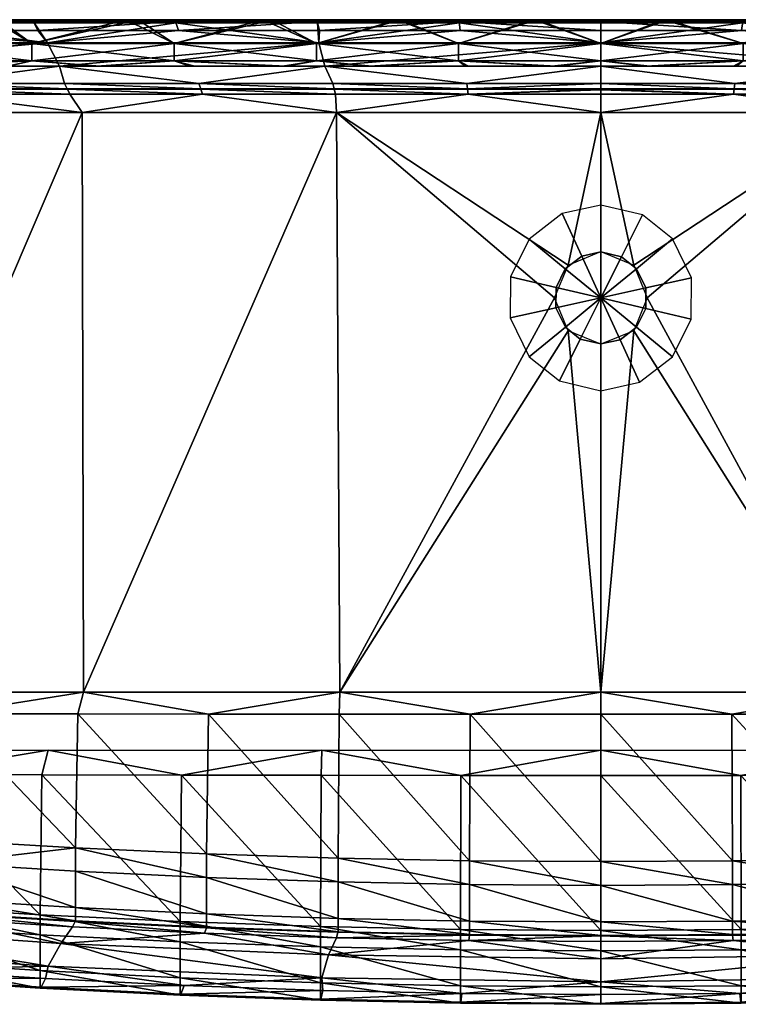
# Model space of a CAD drawing. Extents: x -500 to 1525, y -425 to 0.
# Tile 2 of 9: x -251 to 59, y -425 to 0. Entities that reach past the tile are written whole.
import ezdxf

# ---------------------------------------------------------------- set-up
doc = ezdxf.new("R2010")
doc.units = 0
doc.header["$MEASUREMENT"] = 0
for name, color, linetype in [('682000_ABLAUF', 253, 'CONTINUOUS'), ('682000_KERAMIK', 255, 'CONTINUOUS'), ('682300_KERAMIK', 255, 'CONTINUOUS')]:
    doc.layers.add(name, color=color, linetype=linetype)

msp = doc.modelspace()

# ---------------------------------------------------------------- meshes
at = {"layer": '682000_ABLAUF'}
mesh = msp.add_polyface(dxfattribs=at)
corners = [(-0.000549, -160.000427, 662), (-0.000671, -139.850708, 672.742249), (0, -119.999146, 677), (16.663452, -156.363647, 662), (8.269897, -138.0448, 672.742249), (30.933228, -145.359741, 662), (15.351013, -132.585327, 672.742249), (38.93927, -129.150513, 662), (19.324463, -124.540527, 672.742249), (39.055603, -111.359802, 662), (19.382141, -115.712524, 672.742249), (30.875793, -94.569214, 662), (15.322388, -107.37915, 672.742249), (17.874817, -84.216309, 662), (8.870361, -102.241699, 672.742249), (0.000549, -79.999573, 662), (0.000671, -100.149231, 672.742249), (-16.663513, -83.636292, 662), (-8.269897, -101.9552, 672.742249), (-30.933228, -94.64032, 662), (-15.351074, -107.414612, 672.742249), (-38.939209, -110.849548, 662), (-19.324402, -115.459534, 672.742249), (-39.055664, -128.640137, 662), (-19.382202, -124.287415, 672.742249), (-30.875793, -145.430725, 662), (-15.322327, -132.620911, 672.742249), (-17.874878, -155.78363, 662), (-8.870422, -137.75824, 672.742249)]
mesh.append_faces([[corners[k] for k in face] for face in [(4, 1, 0, 3), (2, 1, 4), (6, 4, 3, 5), (2, 4, 6), (8, 6, 5, 7), (2, 6, 8), (10, 8, 7, 9), (2, 8, 10), (12, 10, 9, 11), (2, 10, 12), (14, 12, 11, 13), (2, 12, 14), (16, 14, 13, 15), (2, 14, 16), (18, 16, 15, 17), (2, 16, 18), (20, 18, 17, 19), (2, 18, 20), (22, 20, 19, 21), (2, 20, 22), (24, 22, 21, 23), (2, 22, 24), (26, 24, 23, 25), (2, 24, 26), (28, 26, 25, 27), (2, 26, 28), (1, 28, 27, 0), (2, 28, 1)]])
at = {"layer": '682000_KERAMIK'}
mesh = msp.add_polyface(dxfattribs=at)
corners = [(-350.625336, -20, 850), (-233.446884, -20, 850), (-238.621201, -10, 850), (-358.396912, -10, 850), (-223.71994, -40, 660), (-336.015961, -40, 660), (-330.864807, -290, 660), (-223.120255, -290, 660), (-345.105835, -29.855814, 842.495972), (-287.5, -30, 807.448181), (-287.588196, -29.855814, 842.495972), (-230, -30, 807.448181), (-230.070557, -29.855814, 842.495972), (-172.5, -30, 807.448181), (-345, -30, 807.448181), (-172.552917, -29.855814, 842.495972), (-231.222427, -27.502001, 848.071045), (-289.028046, -27.502001, 848.071045), (-346.833649, -27.502001, 848.071045), (-223.71994, -40, 660), (-286.211304, -32.106747, 663.10907), (-336.015961, -40, 660), (-343.453552, -32.106747, 663.10907), (-228.96904, -32.106747, 663.10907), (-287.5, -30, 775.657959), (-345, -30, 775.657959), (-230, -30, 775.657959), (-172.5, -30, 775.657959), (-230, -30, 785.484558), (-287.5, -30, 785.484558), (-345, -30, 785.484558), (-172.5, -30, 785.484558), (-230, -30, 796.562073), (-287.5, -30, 796.562073), (-345, -30, 796.562073), (-172.5, -30, 796.562073), (-173.416824, -27.502001, 848.071045), (-233.446884, -20, 850), (-350.625336, -20, 850), (-305.419342, -1.3562, 654.206848), (-244.335464, -1.3562, 654.206848), (-238.621201, -10, 650), (-183.251602, -1.3562, 654.206848), (-358.396912, -10, 650), (-245, 0, 775.14917), (-306.25, 0, 775.14917), (-183.75, 0, 775.14917), (-245, 0, 781.997681), (-306.25, 0, 781.997681), (-183.75, 0, 781.997681), (-245, 0, 787.570862), (-306.25, 0, 787.570862), (-183.75, 0, 787.570862), (-245, 0, 795.32666), (-306.25, 0, 795.32666), (-183.75, 0, 795.32666), (-244.618393, -0.77879, 843.632568), (-305.77298, -0.77879, 843.632568), (-366.927582, -0.77879, 843.632568), (-183.463791, -0.77879, 843.632568), (-242.750656, -4.590503, 848.889038), (-303.438324, -4.590503, 848.889038), (-364.125977, -4.590503, 848.889038), (-182.062988, -4.590503, 848.889038), (-238.621201, -10, 850), (-358.396912, -10, 850)]
mesh.append_faces([[corners[k] for k in face] for face in [(0, 1, 2), (2, 3, 0), (4, 5, 6), (6, 7, 4), (8, 9, 10), (10, 11, 12), (13, 12, 11), (11, 10, 9), (9, 8, 14), (15, 16, 12), (12, 17, 10), (18, 10, 17), (17, 12, 16), (19, 20, 21), (22, 21, 20), (20, 19, 23), (23, 24, 20), (20, 25, 22), (25, 20, 24), (24, 23, 26), (27, 28, 26), (26, 29, 24), (24, 30, 25), (30, 24, 29), (29, 26, 28), (31, 32, 28), (28, 33, 29), (29, 34, 30), (34, 29, 33), (33, 28, 32), (35, 11, 32), (32, 9, 33), (33, 14, 34), (14, 33, 9), (9, 32, 11), (36, 37, 16), (16, 37, 17), (38, 17, 37), (39, 40, 41), (40, 42, 41), (41, 43, 39), (42, 40, 44), (40, 39, 45), (45, 44, 40), (46, 44, 47), (44, 45, 48), (48, 47, 44), (49, 47, 50), (47, 48, 51), (51, 50, 47), (52, 50, 53), (50, 51, 54), (54, 53, 50), (55, 53, 56), (53, 54, 57), (58, 57, 54), (57, 56, 53), (59, 56, 60), (56, 57, 61), (62, 61, 57), (61, 60, 56), (63, 60, 64), (60, 61, 64), (65, 64, 61)]])
mesh = msp.add_polyface(dxfattribs=at)
corners = [(-233.446884, -20, 850), (-119.01223, -20, 850), (-121.650124, -10, 850), (-238.621201, -10, 850), (-114.053391, -40, 660), (-223.71994, -40, 660), (-223.120255, -290, 660), (-230.070557, -29.855814, 842.495972), (-172.5, -30, 807.448181), (-172.552917, -29.855814, 842.495972), (-115, -30, 807.448181), (-115.035278, -29.855814, 842.495972), (-57.5, -30, 807.448181), (-57.517639, -29.855814, 842.495972), (-115.611214, -27.502001, 848.071045), (-173.416824, -27.502001, 848.071045), (-231.222427, -27.502001, 848.071045), (-114.053391, -40, 660), (-171.726776, -32.106747, 663.10907), (-223.71994, -40, 660), (-228.96904, -32.106747, 663.10907), (-114.48452, -32.106747, 663.10907), (-172.5, -30, 775.657959), (-230, -30, 775.657959), (-115, -30, 775.657959), (-172.5, -30, 785.484558), (-230, -30, 785.484558), (-115, -30, 785.484558), (-57.5, -30, 785.484558), (-115, -30, 796.562073), (-172.5, -30, 796.562073), (-230, -30, 796.562073), (-57.5, -30, 796.562073), (-230, -30, 807.448181), (-57.805607, -27.502001, 848.071045), (-119.01223, -20, 850), (-233.446884, -20, 850), (-183.251602, -1.3562, 654.206848), (-122.167732, -1.3562, 654.206848), (-121.650124, -10, 650), (-61.083866, -1.3562, 654.206848), (-238.621201, -10, 650), (-122.5, 0, 775.14917), (-183.75, 0, 775.14917), (-245, 0, 775.14917), (-61.25, 0, 775.14917), (-122.5, 0, 781.997681), (-183.75, 0, 781.997681), (-245, 0, 781.997681), (-61.25, 0, 781.997681), (-122.5, 0, 787.570862), (-183.75, 0, 787.570862), (-245, 0, 787.570862), (-61.25, 0, 787.570862), (-122.5, 0, 795.32666), (-183.75, 0, 795.32666), (-245, 0, 795.32666), (-61.25, 0, 795.32666), (-122.309196, -0.77879, 843.632568), (-183.463791, -0.77879, 843.632568), (-244.618393, -0.77879, 843.632568), (-61.154598, -0.77879, 843.632568), (-121.375328, -4.590503, 848.889038), (-182.062988, -4.590503, 848.889038), (-242.750656, -4.590503, 848.889038), (-60.687664, -4.590503, 848.889038), (-121.650124, -10, 850), (-238.621201, -10, 850)]
mesh.append_faces([[corners[k] for k in face] for face in [(0, 1, 2), (2, 3, 0), (4, 5, 6), (7, 8, 9), (9, 10, 11), (12, 11, 10), (10, 9, 8), (13, 14, 11), (11, 15, 9), (16, 9, 15), (15, 11, 14), (17, 18, 19), (20, 19, 18), (18, 17, 21), (21, 22, 18), (18, 23, 20), (23, 18, 22), (22, 21, 24), (24, 25, 22), (26, 22, 25), (25, 24, 27), (27, 24, 28), (28, 29, 27), (27, 30, 25), (31, 25, 30), (30, 27, 29), (32, 10, 29), (29, 8, 30), (33, 30, 8), (8, 29, 10), (34, 35, 14), (14, 35, 15), (36, 15, 35), (37, 38, 39), (38, 40, 39), (39, 41, 37), (40, 38, 42), (38, 37, 43), (44, 43, 37), (43, 42, 38), (45, 42, 46), (42, 43, 47), (48, 47, 43), (47, 46, 42), (49, 46, 50), (46, 47, 51), (52, 51, 47), (51, 50, 46), (53, 50, 54), (50, 51, 55), (56, 55, 51), (55, 54, 50), (57, 54, 58), (54, 55, 59), (60, 59, 55), (59, 58, 54), (61, 58, 62), (58, 59, 63), (64, 63, 59), (63, 62, 58), (65, 62, 66), (62, 63, 66), (67, 66, 63)]])
mesh = msp.add_polyface(dxfattribs=at)
corners = [(-119.01223, -20, 850), (0, -20, 850), (0, -10, 850), (-121.650124, -10, 850), (0, -40, 660), (-114.053391, -40, 660), (-14.142136, -105.857864, 660), (0, -140, 660), (-14.142136, -134.142136, 660), (0, -290, 660), (-20, -120, 660), (-112.558281, -290, 660), (0, -100, 660), (14.142136, -105.857864, 660), (0, -29.855814, 842.495972), (-57.5, -30, 807.448181), (0, -30, 807.448181), (-115.035278, -29.855814, 842.495972), (-57.517639, -29.855814, 842.495972), (0, -27.502001, 848.071045), (-115.611214, -27.502001, 848.071045), (-57.805607, -27.502001, 848.071045), (0, -40, 660), (-57.24226, -32.106747, 663.10907), (-114.053391, -40, 660), (0, -32.106747, 663.10907), (-114.48452, -32.106747, 663.10907), (0, -30.263344, 670.669434), (-115, -30, 775.657959), (0, -30, 775.657959), (-57.5, -30, 775.657959), (0, -30, 754.986938), (-57.5, -30, 785.484558), (0, -30, 785.484558), (-57.5, -30, 796.562073), (0, -30, 796.562073), (-115, -30, 796.562073), (-115, -30, 807.448181), (0, -20, 850), (-119.01223, -20, 850), (57.24226, -32.106747, 663.10907), (0, -1.3562, 654.206848), (0, -10, 650), (-61.083866, -1.3562, 654.206848), (-121.650124, -10, 650), (0, 0, 775.14917), (0, 0, 754.234741), (-61.25, 0, 775.14917), (0, 0, 674.705872), (0, -0.169525, 661.73468), (-122.5, 0, 775.14917), (0, 0, 781.997681), (-122.5, 0, 781.997681), (-61.25, 0, 781.997681), (0, 0, 787.570862), (-61.25, 0, 787.570862), (-122.5, 0, 787.570862), (0, 0, 795.32666), (-122.5, 0, 795.32666), (-61.25, 0, 795.32666), (0, -0.77879, 843.632568), (0, 0, 832.916687), (-61.154598, -0.77879, 843.632568), (-122.309196, -0.77879, 843.632568), (0, -4.590503, 848.889038), (-121.375328, -4.590503, 848.889038), (-60.687664, -4.590503, 848.889038), (0, -10, 850), (-121.650124, -10, 850)]
mesh.append_faces([[corners[k] for k in face] for face in [(0, 1, 2), (2, 3, 0), (4, 5, 6), (7, 8, 9), (8, 10, 11), (10, 6, 5), (6, 12, 4), (12, 13, 4), (5, 11, 10), (14, 15, 16), (17, 15, 18), (18, 15, 14), (19, 18, 14), (20, 18, 21), (21, 18, 19), (22, 23, 24), (25, 23, 22), (26, 24, 23), (25, 27, 23), (23, 28, 26), (29, 30, 31), (31, 23, 27), (28, 23, 30), (30, 23, 31), (29, 32, 30), (30, 32, 28), (33, 32, 29), (33, 34, 32), (35, 34, 33), (36, 32, 34), (35, 15, 34), (16, 15, 35), (37, 34, 15), (38, 21, 19), (39, 21, 38), (22, 40, 25), (25, 40, 27), (27, 40, 31), (41, 42, 43), (42, 44, 43), (45, 46, 47), (46, 48, 43), (48, 49, 43), (49, 41, 43), (50, 47, 43), (47, 46, 43), (51, 45, 47), (52, 53, 47), (53, 51, 47), (54, 51, 55), (51, 53, 55), (56, 55, 53), (57, 54, 55), (58, 59, 55), (59, 57, 55), (60, 61, 62), (61, 57, 59), (63, 62, 59), (62, 61, 59), (64, 60, 62), (65, 66, 62), (66, 64, 62), (67, 64, 66), (68, 67, 66)]])
mesh = msp.add_polyface(dxfattribs=at)
corners = [(0, -20, 850), (119.161888, -20, 850), (0, -10, 850), (121.803093, -10, 850), (115, -30, 807.448181), (57.517639, -29.855814, 842.495972), (57.5, -30, 807.448181), (0, -29.855814, 842.495972), (0, -30, 807.448181), (115.035278, -29.855814, 842.495972), (57.805607, -27.502001, 848.071045), (0, -27.502001, 848.071045), (115.611214, -27.502001, 848.071045), (114.196808, -40, 660), (57.24226, -32.106747, 663.10907), (0, -40, 660), (114.48452, -32.106747, 663.10907), (0, -30, 754.986938), (57.5, -30, 775.657959), (0, -30, 775.657959), (115, -30, 775.657959), (57.5, -30, 785.484558), (0, -30, 785.484558), (115, -30, 785.484558), (57.5, -30, 796.562073), (0, -30, 796.562073), (115, -30, 796.562073), (119.161888, -20, 850), (0, -20, 850), (0, -4.590503, 848.889038), (0, -10, 850), (60.687664, -4.590503, 848.889038), (121.803093, -10, 850), (121.375328, -4.590503, 848.889038), (0, -0.77879, 843.632568), (122.309196, -0.77879, 843.632568), (61.154598, -0.77879, 843.632568), (0, 0, 795.32666), (0, 0, 832.916687), (61.25, 0, 795.32666), (122.5, 0, 795.32666), (0, 0, 787.570862), (122.5, 0, 787.570862), (61.25, 0, 787.570862), (0, 0, 781.997681), (61.25, 0, 781.997681), (122.5, 0, 781.997681), (0, 0, 775.14917), (122.5, 0, 775.14917), (61.25, 0, 775.14917), (0, -1.3562, 654.206848), (0, -0.169525, 661.73468), (61.083866, -1.3562, 654.206848), (0, 0, 674.705872), (0, 0, 754.234741), (122.167732, -1.3562, 654.206848), (0, -10, 650), (121.803093, -10, 650)]
mesh.append_faces([[corners[k] for k in face] for face in [(0, 1, 2), (3, 2, 1), (4, 5, 6), (6, 7, 8), (7, 6, 5), (5, 4, 9), (9, 10, 5), (5, 11, 7), (11, 5, 10), (10, 9, 12), (13, 14, 15), (14, 13, 16), (17, 18, 19), (16, 18, 14), (18, 16, 20), (14, 18, 17), (19, 21, 22), (20, 21, 18), (18, 21, 19), (21, 20, 23), (22, 24, 25), (23, 24, 21), (21, 24, 22), (24, 23, 26), (8, 24, 6), (6, 26, 4), (25, 24, 8), (26, 6, 24), (12, 27, 10), (10, 28, 11), (28, 10, 27), (29, 30, 31), (30, 32, 31), (33, 31, 32), (34, 29, 31), (31, 33, 35), (35, 36, 31), (36, 34, 31), (37, 38, 39), (38, 34, 36), (36, 35, 40), (40, 39, 36), (39, 38, 36), (41, 37, 39), (39, 40, 42), (42, 43, 39), (43, 41, 39), (44, 41, 45), (41, 43, 45), (46, 45, 43), (47, 44, 45), (48, 49, 45), (49, 47, 45), (50, 51, 52), (51, 53, 52), (53, 54, 52), (54, 47, 49), (49, 48, 55), (55, 52, 49), (52, 54, 49), (56, 50, 52), (52, 55, 57), (57, 56, 52)]])
mesh = msp.add_polyface(dxfattribs=at)
corners = [(-223.120255, -290, 660), (-112.558281, -290, 660), (-114.053391, -40, 660), (0, -290, 660), (-14.142136, -134.142136, 660), (14.142136, -134.142136, 660), (0, -140, 660), (-226.577209, -388.707336, 807.448181), (-226.646729, -388.951721, 842.495972), (-169.986649, -391.413391, 807.448181), (-113.385353, -393.595367, 842.495972), (-113.350578, -393.347321, 807.448181), (-170.038803, -391.659943, 842.495972), (-170.890121, -393.968842, 848.071045), (-227.781448, -391.225739, 848.071045), (-223.120255, -290, 660), (-169.224701, -299.487122, 663.10907), (-112.558281, -290, 660), (-56.429543, -299.567322, 663.10907), (0, -290, 660), (56.429543, -299.567322, 663.10907), (0, -299.577332, 663.10907), (-112.842491, -299.537231, 663.10907), (-225.5616, -299.417023, 663.10907), (-169.986649, -359.722046, 775.657959), (-113.350578, -361.578949, 775.657959), (-56.68362, -362.693481, 775.657959), (0, -363.065063, 775.657959), (56.68362, -362.693481, 775.657959), (-226.577209, -357.123688, 775.657959), (-169.986649, -369.897827, 785.484558), (-113.350578, -371.829254, 785.484558), (-56.68362, -372.988495, 785.484558), (0, -373.374969, 785.484558), (56.68362, -372.988495, 785.484558), (-226.577209, -367.195251, 785.484558), (-169.986649, -385.655182, 796.562073), (-113.350578, -387.589081, 796.562073), (-56.68362, -388.749847, 796.562073), (0, -389.13681, 796.562073), (56.68362, -388.749847, 796.562073), (-226.577209, -382.949127, 796.562073), (0, -394.89502, 807.448181), (-56.68362, -394.508057, 807.448181), (0, -325.909027, 654.206848), (-60.320843, -325.894867, 654.206848), (0, -315, 650), (-120.622383, -325.852417, 654.206848), (-120.261612, -315, 650), (-180.886444, -325.781677, 654.206848), (-238.372177, -315, 650), (-241.750443, -386.055603, 775.14917), (-181.378418, -388.996246, 775.14917), (-181.378418, -397.710266, 781.997681), (0, -392.780121, 775.14917), (-60.484901, -392.359528, 775.14917), (-120.950447, -391.097961, 775.14917), (-241.094711, -325.682709, 654.206848)]
mesh.append_faces([[corners[k] for k in face] for face in [(0, 1, 2), (1, 3, 4), (5, 6, 3), (7, 8, 9), (9, 10, 11), (10, 9, 12), (12, 9, 8), (8, 13, 12), (13, 8, 14), (15, 16, 17), (17, 18, 19), (20, 19, 21), (21, 19, 18), (18, 17, 22), (22, 17, 16), (16, 15, 23), (23, 24, 16), (16, 25, 22), (22, 26, 18), (18, 27, 21), (28, 21, 27), (27, 18, 26), (26, 22, 25), (25, 16, 24), (24, 23, 29), (29, 30, 24), (24, 31, 25), (25, 32, 26), (26, 33, 27), (34, 27, 33), (33, 26, 32), (32, 25, 31), (31, 24, 30), (30, 29, 35), (35, 36, 30), (30, 37, 31), (31, 38, 32), (32, 39, 33), (40, 33, 39), (39, 32, 38), (38, 31, 37), (37, 30, 36), (36, 35, 41), (42, 38, 43), (43, 37, 11), (11, 36, 9), (9, 41, 7), (41, 9, 36), (36, 11, 37), (37, 43, 38), (38, 42, 39), (44, 45, 46), (45, 47, 48), (47, 49, 48), (50, 48, 49), (48, 46, 45), (51, 52, 53), (54, 55, 45), (55, 56, 47), (56, 52, 49), (57, 49, 52), (49, 47, 56), (47, 45, 55), (45, 44, 54)]])
mesh = msp.add_polyface(dxfattribs=at)
corners = [(0, -290, 660), (112.416977, -290, 660), (14.142136, -134.142136, 660), (220.392548, -290, 660), (114.196808, -40, 660), (226.492828, -40, 660), (0, -40, 660), (14.142136, -105.857864, 660), (20, -120, 660), (113.350578, -393.347321, 807.448181), (170.038803, -391.659943, 842.495972), (169.986649, -391.413391, 807.448181), (226.646729, -388.951721, 842.495972), (226.577209, -388.707336, 807.448181), (227.781448, -391.225739, 848.071045), (170.890121, -393.968842, 848.071045), (0, -290, 660), (56.429543, -299.567322, 663.10907), (112.416977, -290, 660), (169.224701, -299.487122, 663.10907), (220.392548, -290, 660), (281.838226, -299.326935, 663.10907), (225.5616, -299.417023, 663.10907), (112.842491, -299.537231, 663.10907), (0, -299.577332, 663.10907), (56.68362, -362.693481, 775.657959), (113.350578, -361.578949, 775.657959), (169.986649, -359.722046, 775.657959), (226.577209, -357.123688, 775.657959), (283.107239, -353.785339, 775.657959), (0, -363.065063, 775.657959), (56.68362, -372.988495, 785.484558), (113.350578, -371.829254, 785.484558), (169.986649, -369.897827, 785.484558), (226.577209, -367.195251, 785.484558), (283.107239, -363.722961, 785.484558), (0, -373.374969, 785.484558), (56.68362, -388.749847, 796.562073), (113.350578, -387.589081, 796.562073), (169.986649, -385.655182, 796.562073), (226.577209, -382.949127, 796.562073), (56.68362, -394.508057, 807.448181), (0, -389.13681, 796.562073), (241.094711, -325.682709, 654.206848), (180.886444, -325.781677, 654.206848), (235.458633, -315, 650), (120.622383, -325.852417, 654.206848), (120.110641, -315, 650), (60.320843, -325.894867, 654.206848), (0, -325.909027, 654.206848), (0, -315, 650), (181.378418, -388.996246, 775.14917), (241.750443, -386.055603, 775.14917), (241.750443, -394.657928, 781.997681), (120.950447, -391.097961, 775.14917), (60.484901, -392.359528, 775.14917), (0, -392.780121, 775.14917)]
mesh.append_faces([[corners[k] for k in face] for face in [(0, 1, 2), (1, 3, 4), (5, 4, 3), (4, 6, 7), (8, 2, 1), (7, 8, 4), (1, 4, 8), (9, 10, 11), (11, 12, 13), (12, 11, 10), (10, 14, 12), (14, 10, 15), (16, 17, 18), (18, 19, 20), (21, 20, 22), (22, 20, 19), (19, 18, 23), (23, 18, 17), (24, 25, 17), (17, 26, 23), (23, 27, 19), (19, 28, 22), (29, 22, 28), (28, 19, 27), (27, 23, 26), (26, 17, 25), (30, 31, 25), (25, 32, 26), (26, 33, 27), (27, 34, 28), (35, 28, 34), (34, 27, 33), (33, 26, 32), (32, 25, 31), (36, 37, 31), (31, 38, 32), (32, 39, 33), (33, 40, 34), (40, 33, 39), (39, 32, 38), (38, 31, 37), (13, 39, 11), (11, 38, 9), (9, 37, 41), (42, 41, 37), (37, 9, 38), (38, 11, 39), (39, 13, 40), (43, 44, 45), (44, 46, 47), (46, 48, 47), (48, 49, 50), (50, 47, 48), (47, 45, 44), (51, 52, 53), (52, 51, 44), (51, 54, 46), (54, 55, 48), (55, 56, 49), (49, 48, 55), (48, 46, 54), (46, 44, 51), (44, 43, 52)]])
mesh = msp.add_polyface(dxfattribs=at)
corners = [(-232.821136, -398.392792, 850), (-345.250244, -390.457733, 850), (-238.372177, -408.252899, 850), (-353.435883, -400.151917, 850), (-339.56134, -380.984955, 807.448181), (-339.665497, -381.223236, 842.495972), (-283.107239, -385.23056, 807.448181), (-283.194092, -385.472198, 842.495972), (-226.577209, -388.707336, 807.448181), (-226.646729, -388.951721, 842.495972), (-284.611938, -387.701385, 848.071045), (-227.781448, -391.225739, 848.071045), (-341.366058, -383.397644, 848.071045), (-330.864807, -290, 660), (-281.838226, -299.326935, 663.10907), (-223.120255, -290, 660), (-225.5616, -299.417023, 663.10907), (-338.039276, -299.216949, 663.10907), (-283.107239, -353.785339, 775.657959), (-226.577209, -357.123688, 775.657959), (-339.56134, -349.70871, 775.657959), (-339.56134, -359.482788, 785.484558), (-283.107239, -363.722961, 785.484558), (-226.577209, -367.195251, 785.484558), (-283.107239, -379.472351, 796.562073), (-226.577209, -382.949127, 796.562073), (-339.56134, -375.226746, 796.562073), (-345.250244, -390.457733, 850), (-232.821136, -398.392792, 850), (-180.886444, -325.781677, 654.206848), (-241.094711, -325.682709, 654.206848), (-238.372177, -315, 650), (-301.228699, -325.555542, 654.206848), (-353.435883, -315, 650), (-358.926544, -405.028625, 848.889038), (-299.274872, -409.722351, 848.889038), (-353.435883, -400.151917, 850), (-239.53093, -413.56662, 848.889038), (-238.372177, -408.252899, 850), (-179.713181, -416.559082, 848.889038), (-241.373886, -417.252899, 843.632568), (-301.577515, -413.338135, 843.632568), (-361.688141, -408.55835, 843.632568), (-181.095901, -420.300201, 843.632568), (-241.750443, -417.645905, 795.32666), (-302.047974, -413.716766, 795.32666), (-362.25238, -408.919403, 795.32666), (-181.378418, -420.704407, 795.32666), (-241.750443, -410.115601, 787.570862), (-302.047974, -406.186462, 787.570862), (-362.25238, -401.389099, 787.570862), (-181.378418, -413.174103, 787.570862), (-241.750443, -394.657928, 781.997681), (-302.047974, -390.736694, 781.997681), (-362.25238, -385.948975, 781.997681), (-181.378418, -397.710266, 781.997681), (-241.750443, -386.055603, 775.14917), (-302.047974, -382.277893, 775.14917), (-362.25238, -377.665405, 775.14917), (-181.378418, -388.996246, 775.14917), (-361.269806, -325.400299, 654.206848)]
mesh.append_faces([[corners[k] for k in face] for face in [(0, 1, 2), (3, 2, 1), (4, 5, 6), (6, 7, 8), (9, 8, 7), (7, 6, 5), (5, 10, 7), (7, 11, 9), (11, 7, 10), (10, 5, 12), (13, 14, 15), (16, 15, 14), (14, 13, 17), (17, 18, 14), (14, 19, 16), (19, 14, 18), (18, 17, 20), (20, 21, 18), (18, 22, 19), (23, 19, 22), (22, 18, 21), (21, 24, 22), (22, 25, 23), (25, 22, 24), (24, 21, 26), (8, 24, 6), (6, 26, 4), (26, 6, 24), (24, 8, 25), (12, 27, 10), (10, 28, 11), (28, 10, 27), (29, 30, 31), (30, 32, 31), (33, 31, 32), (34, 35, 36), (35, 37, 38), (37, 39, 38), (38, 36, 35), (39, 37, 40), (37, 35, 41), (42, 41, 35), (41, 40, 37), (43, 40, 44), (40, 41, 45), (46, 45, 41), (45, 44, 40), (47, 44, 48), (44, 45, 49), (50, 49, 45), (49, 48, 44), (51, 48, 52), (48, 49, 53), (54, 53, 49), (53, 52, 48), (55, 52, 56), (52, 53, 57), (58, 57, 53), (57, 56, 52), (59, 56, 30), (56, 57, 32), (60, 32, 57), (32, 30, 56)]])
mesh = msp.add_polyface(dxfattribs=at)
corners = [(0, -405.000122, 850), (-117.452126, -403.31958, 850), (0, -415.000122, 850), (-232.821136, -398.392792, 850), (-120.261612, -413.283813, 850), (-238.372177, -408.252899, 850), (-113.350578, -393.347321, 807.448181), (-56.701012, -394.757019, 842.495972), (-56.68362, -394.508057, 807.448181), (0, -395.144318, 842.495972), (0, -394.89502, 807.448181), (56.701012, -394.757019, 842.495972), (-113.385353, -393.595367, 842.495972), (-170.038803, -391.659943, 842.495972), (-113.953026, -395.92923, 848.071045), (-56.98489, -397.105835, 848.071045), (56.98489, -397.105835, 848.071045), (0, -397.498108, 848.071045), (-170.890121, -393.968842, 848.071045), (56.68362, -394.508057, 807.448181), (0, -389.13681, 796.562073), (-227.781448, -391.225739, 848.071045), (-232.821136, -398.392792, 850), (-117.452126, -403.31958, 850), (0, -405.000122, 850), (-179.713181, -416.559082, 848.889038), (-119.839996, -418.697815, 848.889038), (-120.261612, -413.283813, 850), (-59.929588, -419.981598, 848.889038), (0, -420.409607, 848.889038), (0, -415.000122, 850), (-238.372177, -408.252899, 850), (-60.39069, -423.785461, 843.632568), (-120.762054, -422.478149, 843.632568), (-181.095901, -420.300201, 843.632568), (-241.373886, -417.252899, 843.632568), (0, -424.221344, 843.632568), (0, -424.639984, 795.32666), (-120.950447, -422.890411, 795.32666), (-181.378418, -420.704407, 795.32666), (-241.750443, -417.645905, 795.32666), (-60.484901, -424.202515, 795.32666), (-60.484901, -416.672211, 787.570862), (-120.950447, -415.360107, 787.570862), (-181.378418, -413.174103, 787.570862), (-241.750443, -410.115601, 787.570862), (0, -417.10968, 787.570862), (-60.484901, -401.201324, 781.997681), (-120.950447, -399.891846, 781.997681), (-181.378418, -397.710266, 781.997681), (-241.750443, -394.657928, 781.997681), (0, -401.637909, 781.997681), (-60.484901, -392.359528, 775.14917), (-120.950447, -391.097961, 775.14917), (-181.378418, -388.996246, 775.14917), (0, -392.780121, 775.14917)]
mesh.append_faces([[corners[k] for k in face] for face in [(0, 1, 2), (1, 3, 4), (5, 4, 3), (4, 2, 1), (6, 7, 8), (8, 9, 10), (11, 10, 9), (9, 8, 7), (7, 6, 12), (13, 14, 12), (12, 14, 7), (7, 15, 9), (16, 9, 17), (17, 9, 15), (15, 7, 14), (14, 13, 18), (19, 20, 10), (21, 22, 18), (18, 23, 14), (14, 23, 15), (15, 24, 17), (17, 24, 16), (24, 15, 23), (23, 18, 22), (25, 26, 27), (26, 28, 27), (28, 29, 30), (30, 27, 28), (27, 31, 25), (29, 28, 32), (28, 26, 33), (26, 25, 34), (35, 34, 25), (34, 33, 26), (33, 32, 28), (32, 36, 29), (36, 32, 37), (32, 33, 38), (33, 34, 39), (40, 39, 34), (39, 38, 33), (38, 41, 32), (41, 37, 32), (37, 41, 42), (41, 38, 43), (38, 39, 44), (45, 44, 39), (44, 43, 38), (43, 42, 41), (42, 46, 37), (46, 42, 47), (42, 43, 48), (43, 44, 49), (50, 49, 44), (49, 48, 43), (48, 47, 42), (47, 51, 46), (51, 47, 52), (47, 48, 53), (48, 49, 54), (54, 53, 48), (53, 52, 47), (52, 55, 51)]])
mesh = msp.add_polyface(dxfattribs=at)
corners = [(229.974838, -398.553497, 850), (117.304672, -403.323792, 850), (120.110641, -413.288147, 850), (0, -405.000122, 850), (0, -415.000122, 850), (235.458633, -408.416962, 850), (0, -394.89502, 807.448181), (56.701012, -394.757019, 842.495972), (56.68362, -394.508057, 807.448181), (113.385353, -393.595367, 842.495972), (113.350578, -393.347321, 807.448181), (170.038803, -391.659943, 842.495972), (0, -395.144318, 842.495972), (56.98489, -397.105835, 848.071045), (113.953026, -395.92923, 848.071045), (170.890121, -393.968842, 848.071045), (117.304672, -403.323792, 850), (229.974838, -398.553497, 850), (227.781448, -391.225739, 848.071045), (0, -405.000122, 850), (0, -420.409607, 848.889038), (59.929588, -419.981598, 848.889038), (0, -415.000122, 850), (119.839996, -418.697815, 848.889038), (120.110641, -413.288147, 850), (179.713181, -416.559082, 848.889038), (239.53093, -413.56662, 848.889038), (235.458633, -408.416962, 850), (181.095901, -420.300201, 843.632568), (120.762054, -422.478149, 843.632568), (60.39069, -423.785461, 843.632568), (0, -424.221344, 843.632568), (241.373886, -417.252899, 843.632568), (241.750443, -417.645905, 795.32666), (120.950447, -422.890411, 795.32666), (60.484901, -424.202515, 795.32666), (0, -424.639984, 795.32666), (181.378418, -420.704407, 795.32666), (181.378418, -413.174103, 787.570862), (120.950447, -415.360107, 787.570862), (60.484901, -416.672211, 787.570862), (0, -417.10968, 787.570862), (241.750443, -410.115601, 787.570862), (181.378418, -397.710266, 781.997681), (120.950447, -399.891846, 781.997681), (60.484901, -401.201324, 781.997681), (0, -401.637909, 781.997681), (241.750443, -394.657928, 781.997681), (181.378418, -388.996246, 775.14917), (120.950447, -391.097961, 775.14917), (60.484901, -392.359528, 775.14917), (0, -392.780121, 775.14917)]
mesh.append_faces([[corners[k] for k in face] for face in [(0, 1, 2), (1, 3, 4), (4, 2, 1), (2, 5, 0), (6, 7, 8), (8, 9, 10), (11, 10, 9), (9, 8, 7), (12, 13, 7), (7, 14, 9), (9, 14, 11), (15, 11, 14), (14, 7, 13), (13, 16, 14), (14, 16, 15), (15, 17, 18), (17, 15, 16), (16, 13, 19), (20, 21, 22), (21, 23, 24), (23, 25, 24), (25, 26, 27), (27, 24, 25), (24, 22, 21), (26, 25, 28), (25, 23, 29), (23, 21, 30), (21, 20, 31), (31, 30, 21), (30, 29, 23), (29, 28, 25), (28, 32, 26), (32, 28, 33), (28, 29, 34), (29, 30, 35), (30, 31, 36), (36, 35, 30), (35, 34, 29), (34, 37, 28), (37, 33, 28), (33, 37, 38), (37, 34, 39), (34, 35, 40), (35, 36, 41), (41, 40, 35), (40, 39, 34), (39, 38, 37), (38, 42, 33), (42, 38, 43), (38, 39, 44), (39, 40, 45), (40, 41, 46), (46, 45, 40), (45, 44, 39), (44, 43, 38), (43, 47, 42), (47, 43, 48), (43, 44, 49), (44, 45, 50), (45, 46, 51), (51, 50, 45), (50, 49, 44), (49, 48, 43)]])
at = {"layer": '682300_KERAMIK'}
mesh = msp.add_polyface(dxfattribs=at)
corners = [(-177.201172, -20, 857.5), (-215.960159, -20, 1072.5), (-217.503311, -20, 857.5), (-255.629639, -20, 1072.5), (-255.97403, -20, 857.5), (-294.254456, -20, 1072.5), (-296.257813, -20, 857.5), (-333.052795, -20, 1072.5), (-332.467957, -20, 857.5), (-372.169678, -20, 1072.5), (-175.092422, -20, 1072.5), (-368.01178, -10.199527, 850.335205), (-317.169189, 0, 850), (-306.676483, -10.199527, 850.335205), (-262.220276, 0, 850), (-245.341187, -10.199527, 850.335205), (-204.728271, 0, 850), (-184.00589, -10.199527, 850.335205), (-145.830795, 0, 850), (-375.893921, 0, 850), (-184.00589, -17.780937, 852.730652), (-245.341187, -17.780937, 852.730652), (-306.676483, -17.780937, 852.730652), (-368.01178, -17.780937, 852.730652), (-217.503311, -20, 857.5), (-255.97403, -20, 857.5), (-332.467957, -20, 857.5), (-296.257813, -20, 857.5), (-177.201172, -20, 857.5), (-184.00589, -10.199527, 1079.664795), (-199.554688, 0, 1080), (-245.341187, -10.199527, 1079.664795), (-259.537384, 0, 1080), (-306.676483, -10.199527, 1079.664795), (-318.924866, 0, 1080), (-368.01178, -10.199527, 1079.664795), (-372.926025, 0, 1080), (-368.01178, -17.780937, 1077.269409), (-306.676483, -17.780937, 1077.269409), (-245.341187, -17.780937, 1077.269409), (-184.00589, -17.780937, 1077.269409), (-333.052795, -20, 1072.5), (-294.254456, -20, 1072.5), (-215.960159, -20, 1072.5), (-175.092422, -20, 1072.5), (-255.629639, -20, 1072.5)]
mesh.append_faces([[corners[k] for k in face] for face in [(0, 1, 2), (2, 3, 4), (4, 5, 6), (6, 7, 8), (9, 8, 7), (7, 6, 5), (5, 4, 3), (3, 2, 1), (1, 0, 10), (11, 12, 13), (13, 14, 15), (15, 16, 17), (18, 17, 16), (16, 15, 14), (14, 13, 12), (12, 11, 19), (17, 20, 15), (15, 21, 13), (13, 22, 11), (23, 11, 22), (22, 13, 21), (21, 15, 20), (20, 24, 21), (21, 25, 22), (22, 26, 23), (26, 22, 27), (27, 22, 25), (25, 21, 24), (24, 20, 28), (29, 30, 31), (31, 32, 33), (33, 34, 35), (36, 35, 34), (34, 33, 32), (32, 31, 30), (35, 37, 33), (33, 38, 31), (31, 39, 29), (40, 29, 39), (39, 31, 38), (38, 33, 37), (37, 41, 38), (38, 42, 39), (39, 43, 40), (44, 40, 43), (43, 39, 45), (45, 39, 42), (42, 38, 41)]])
mesh = msp.add_polyface(dxfattribs=at)
corners = [(19.313566, -20, 857.5), (-19.313566, -20, 1072.5), (-21.139553, -20, 857.5), (-58.496696, -20, 1072.5), (-57.14217, -20, 857.5), (-99.971512, -20, 857.5), (-98.780487, -20, 1072.5), (-135.673676, -20, 857.5), (-175.092422, -20, 1072.5), (-177.201172, -20, 857.5), (-137.251205, -20, 1072.5), (-184.00589, -10.199527, 850.335205), (-145.830795, 0, 850), (-122.670593, -10.199527, 850.335205), (-86.343903, 0, 850), (-61.335297, -10.199527, 850.335205), (-28.820457, 0, 850), (0, -10.199527, 850.335205), (27.309246, 0, 850), (0, -17.780937, 852.730652), (-61.335297, -17.780937, 852.730652), (-122.670593, -17.780937, 852.730652), (-184.00589, -17.780937, 852.730652), (-21.139553, -20, 857.5), (-99.971512, -20, 857.5), (-135.673676, -20, 857.5), (-177.201172, -20, 857.5), (-57.14217, -20, 857.5), (19.313566, -20, 857.5), (0, -10.199527, 1079.664795), (-27.309246, 0, 1080), (-61.335297, -10.199527, 1079.664795), (-87.698433, 0, 1080), (-122.670593, -10.199527, 1079.664795), (-141.818451, 0, 1080), (-184.00589, -10.199527, 1079.664795), (-199.554688, 0, 1080), (-184.00589, -17.780937, 1077.269409), (-122.670593, -17.780937, 1077.269409), (-61.335297, -17.780937, 1077.269409), (0, -17.780937, 1077.269409), (-137.251205, -20, 1072.5), (-98.780487, -20, 1072.5), (-19.313566, -20, 1072.5), (-58.496696, -20, 1072.5), (-175.092422, -20, 1072.5)]
mesh.append_faces([[corners[k] for k in face] for face in [(0, 1, 2), (2, 3, 4), (4, 3, 5), (5, 6, 7), (7, 8, 9), (8, 7, 10), (10, 7, 6), (6, 5, 3), (3, 2, 1), (11, 12, 13), (13, 14, 15), (15, 16, 17), (18, 17, 16), (16, 15, 14), (14, 13, 12), (17, 19, 15), (15, 20, 13), (13, 21, 11), (22, 11, 21), (21, 13, 20), (20, 15, 19), (19, 23, 20), (20, 24, 21), (21, 25, 22), (26, 22, 25), (25, 21, 24), (24, 20, 27), (27, 20, 23), (23, 19, 28), (29, 30, 31), (31, 32, 33), (33, 34, 35), (36, 35, 34), (34, 33, 32), (32, 31, 30), (35, 37, 33), (33, 38, 31), (31, 39, 29), (40, 29, 39), (39, 31, 38), (38, 33, 37), (37, 41, 38), (38, 42, 39), (39, 43, 40), (43, 39, 44), (44, 39, 42), (42, 38, 41), (41, 37, 45)]])
mesh = msp.add_polyface(dxfattribs=at)
corners = [(175.092422, -20, 857.5), (135.673676, -20, 1072.5), (137.251205, -20, 857.5), (98.780487, -20, 857.5), (99.971512, -20, 1072.5), (58.496696, -20, 857.5), (21.139553, -20, 1072.5), (19.313566, -20, 857.5), (-19.313566, -20, 1072.5), (57.14217, -20, 1072.5), (177.201172, -20, 1072.5), (0, -10.199527, 850.335205), (27.309246, 0, 850), (61.335297, -10.199527, 850.335205), (87.698433, 0, 850), (122.670593, -10.199527, 850.335205), (141.818451, 0, 850), (184.00589, -10.199527, 850.335205), (199.554688, 0, 850), (184.00589, -17.780937, 852.730652), (122.670593, -17.780937, 852.730652), (61.335297, -17.780937, 852.730652), (0, -17.780937, 852.730652), (137.251205, -20, 857.5), (98.780487, -20, 857.5), (19.313566, -20, 857.5), (58.496696, -20, 857.5), (175.092422, -20, 857.5), (184.00589, -10.199527, 1079.664795), (145.830795, 0, 1080), (122.670593, -10.199527, 1079.664795), (86.343903, 0, 1080), (61.335297, -10.199527, 1079.664795), (28.820457, 0, 1080), (0, -10.199527, 1079.664795), (-27.309246, 0, 1080), (0, -17.780937, 1077.269409), (61.335297, -17.780937, 1077.269409), (122.670593, -17.780937, 1077.269409), (184.00589, -17.780937, 1077.269409), (21.139553, -20, 1072.5), (99.971512, -20, 1072.5), (135.673676, -20, 1072.5), (177.201172, -20, 1072.5), (57.14217, -20, 1072.5), (-19.313566, -20, 1072.5)]
mesh.append_faces([[corners[k] for k in face] for face in [(0, 1, 2), (2, 1, 3), (3, 4, 5), (5, 6, 7), (8, 7, 6), (6, 5, 9), (9, 5, 4), (4, 3, 1), (1, 0, 10), (11, 12, 13), (13, 14, 15), (15, 16, 17), (18, 17, 16), (16, 15, 14), (14, 13, 12), (17, 19, 15), (15, 20, 13), (13, 21, 11), (22, 11, 21), (21, 13, 20), (20, 15, 19), (19, 23, 20), (20, 24, 21), (21, 25, 22), (25, 21, 26), (26, 21, 24), (24, 20, 23), (23, 19, 27), (28, 29, 30), (30, 31, 32), (32, 33, 34), (35, 34, 33), (33, 32, 31), (31, 30, 29), (34, 36, 32), (32, 37, 30), (30, 38, 28), (39, 28, 38), (38, 30, 37), (37, 32, 36), (36, 40, 37), (37, 41, 38), (38, 42, 39), (43, 39, 42), (42, 38, 41), (41, 37, 44), (44, 37, 40), (40, 36, 45)]])

doc.saveas('drawing.dxf')
